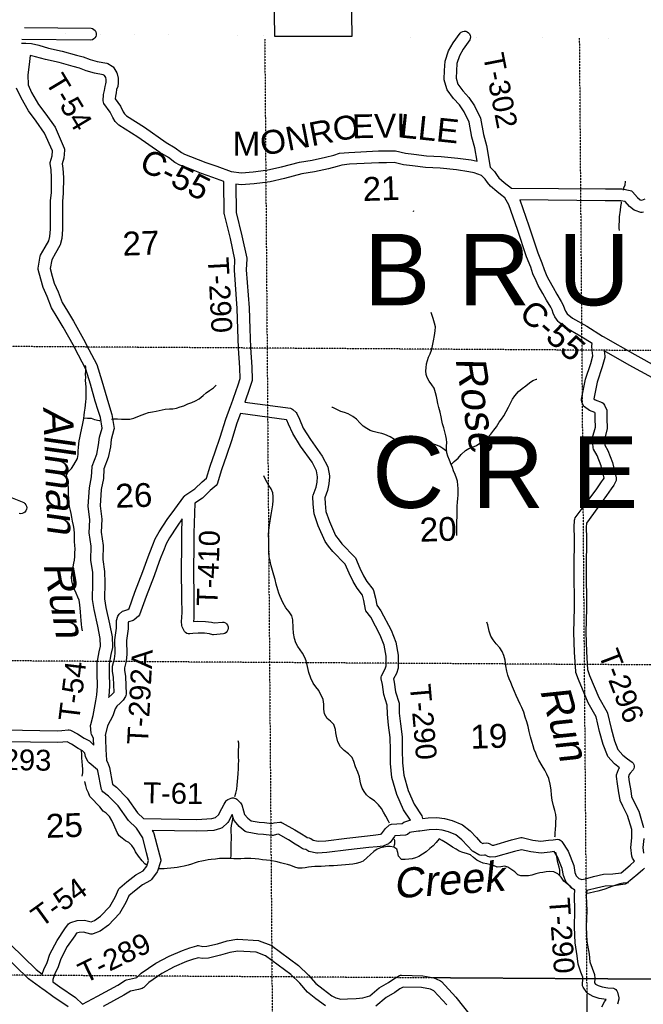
# Model space of a CAD drawing. Header units: feet. Extents: x -155 to 2562643, y -56 to 364810.
# Tile 102 of 121: x 2461572 to 2472041, y 327629 to 344168. Entities that reach past the tile are written whole.
import ezdxf
from ezdxf.enums import TextEntityAlignment as Align

# ---------------------------------------------------------------- set-up
doc = ezdxf.new("R2010")
doc.units = ezdxf.units.FT
doc.header["$MEASUREMENT"] = 0
for name, pattern in [('CENTER', [2, 1.25, -0.25, 0.25, -0.25]), ('HIDDEN2', [0.1875, 0.125, -0.0625]), ('water', [0])]:
    doc.linetypes.add(name, pattern=pattern)
for name, color, linetype in [('COUNTY-LINE', 4, 'CENTER'), ('COUNTY-RD', 7, 'Continuous'), ('CR-TEXT', 7, 'Continuous'), ('HTEXT', 3, 'Continuous'), ('INCORPORATED', 3, 'Continuous'), ('SECTION', 8, 'HIDDEN2'), ('SECTION-TEXT', 8, 'Continuous'), ('STATE-RT', 2, 'Continuous'), ('TR-TEXT', 6, 'Continuous'), ('TWP-RD', 6, 'Continuous'), ('WATER-TEXT', 1, 'Continuous'), ('WATERWAY', 14, 'water')]:
    doc.layers.add(name, color=color, linetype=linetype)
doc.styles.add('ARIAL', font='arial.ttf')

msp = doc.modelspace()

# ---------------------------------------------------------------- linework, layer by layer
at = {"layer": 'COUNTY-LINE', "const_width": 0.04}
msp.add_lwpolyline([(2454772.69, 344000.01), (2460509.27, 343948.02), (2465657.13, 343897.9), (2465673.49, 343886.54), (2485930.2, 343784.22), (2486733.55, 343796.74), (2486733.55, 343796.74), (2486767.71, 338856.55), (2486767.71, 338856.55), (2502906.02, 338975.44), (2508839.18, 338979.77)], dxfattribs=at)
at = {"layer": 'COUNTY-RD'}
for points in [[(2461601.88, 343771.08), (2461642.39, 343774.63), (2461660.29, 343773.87), (2461669.28, 343774.03), (2461672.21, 343773.36), (2461771.07, 343769.17), (2461891.11, 343739.46), (2462056.77, 343691.55), (2462285.35, 343640.07), (2462523.54, 343572.27), (2462634.98, 343544.15), (2462752.83, 343496.89), (2462872.99, 343463.19), (2463032.76, 343436.34), (2463049.23, 343430.5), (2463126.97, 343386.48), (2463140.6, 343375.2), (2463152.02, 343361.72), (2463203.57, 343273.1), (2463209.52, 343257.16), (2463223.39, 343184.13), (2463224.21, 343108.95), (2463216.7, 343042.94), (2463198.41, 342992.45), (2463190.07, 342940.65), (2463177.84, 342885.49), (2463175.23, 342838.35), (2463261.54, 342716.84), (2463307.42, 342621.47), (2463331.03, 342585.44), (2463362.65, 342553.14), (2463665.18, 342361.3), (2464030.94, 342105.93), (2464180.69, 342017.87), (2464286.02, 341934.27), (2464337.25, 341907.04), (2464440.64, 341871.93), (2464693.94, 341770.62), (2464881.43, 341707.1), (2465121.98, 341618.92), (2465295.11, 341594.12), (2465489.4, 341609.41), (2465618.4, 341626.54), (2465739.47, 341643.31), (2465967.68, 341696.77), (2466268.93, 341773.23), (2466481.91, 341805.84), (2466707.09, 341857.5), (2466846.27, 341892.05), (2466941.09, 341923.42), (2467096.43, 341938.32), (2467593.59, 341964.17), (2467725.05, 341963.63), (2467870.23, 341967.33), (2467883.29, 341965.95)], [(2464998.36, 341451.22), (2464814.92, 341518.46), (2464624.67, 341582.92), (2464371.29, 341684.27), (2464257.64, 341722.86), (2464176, 341766.25), (2464067.28, 341852.55), (2463922.83, 341937.49), (2463554.32, 342194.78), (2463235.95, 342396.66), (2463174.45, 342459.48), (2463132.9, 342522.89), (2463088.66, 342614.85), (2462985.39, 342760.24), (2462976.76, 342781.04), (2462972.97, 342803.25), (2462979.06, 342912.87), (2462993.55, 342978.22), (2463003.95, 343042.85), (2463020.64, 343088.93), (2463024.09, 343119.2), (2463023.59, 343164.23), (2463017.81, 343194.68), (2462997.19, 343230.13), (2462973.63, 343243.47), (2462829.29, 343267.73), (2462688.42, 343307.23), (2462573.01, 343353.51), (2462471.68, 343379.09), (2462235.96, 343446.19), (2462006.98, 343497.75), (2461839.27, 343546.26), (2461748.61, 343568.69)], [(2467883.29, 341965.95), (2468050.16, 341925.68), (2468191.13, 341909.9), (2468400.37, 341882.66), (2468645.42, 341871.48), (2468928.56, 341842.09), (2469149.08, 341811.62), (2469250.25, 341788.53)], [(2467598.38, 341764.15), (2467111.18, 341738.82), (2466982.57, 341726.48), (2466901.85, 341699.77), (2466753.54, 341662.96), (2466519.46, 341609.26), (2466308.75, 341576.99), (2466015.1, 341502.47), (2465776.07, 341446.47), (2465645.29, 341428.36), (2465510.43, 341410.45), (2465288.69, 341393), (2465199.01, 341405.85)], [(2471180.33, 338726.1), (2470989.71, 338845.96), (2470739.18, 338990.18), (2470620.41, 339084.45), (2470610.12, 339095.51), (2470554.86, 339176.51), (2470529.54, 339240.3), (2470510.26, 339294.33), (2470487.84, 339339.65), (2470417.92, 339458.55), (2470356.84, 339565.79), (2470275.3, 339702.51), (2470239.51, 339778.63), (2470188, 339901.48), (2470150.61, 340011.72), (2470080.55, 340183.53), (2469928.65, 340640.99), (2469782.79, 341055.8), (2469717.73, 341176.12), (2469642.07, 341230.8), (2469579.34, 341279.45), (2469474.63, 341373.4), (2469425.3, 341431.33), (2469387.34, 341490.65), (2469322.65, 341552.53), (2469203.74, 341594), (2469113.06, 341614.7), (2468904.54, 341643.51), (2468630.52, 341671.96), (2468382.88, 341683.25), (2468167.1, 341711.34), (2468015.44, 341728.32), (2467855.58, 341766.9), (2467727.19, 341763.61), (2467598.38, 341764.15)], [(2469469.34, 341688.98), (2469542.9, 341618.61), (2469586.41, 341550.62), (2469618.19, 341513.3), (2469707.57, 341433.1), (2469827.18, 341340.34)], [(2469965.49, 341139.16), (2470117.91, 340705.67), (2470268.26, 340252.88), (2470338.07, 340081.67), (2470375.16, 339972.35), (2470422.31, 339859.89), (2470452.11, 339796.5), (2470529.64, 339666.51), (2470591.02, 339558.74), (2470663.9, 339434.81), (2470694.7, 339372.55), (2470716.72, 339310.83), (2470732.57, 339270.9), (2470762.54, 339226.98), (2470851.85, 339156.09), (2471092.88, 339017.34), (2471358.15, 338850.54), (2471366.29, 338846.05), (2471366.83, 338845.55), (2471900.08, 338541.19), (2472290.42, 338327.4)], [(2473533.22, 337592.14), (2473137.88, 337574.59), (2473111.46, 337580.64), (2472866.25, 337712.93), (2472702.99, 337842.3), (2472473.69, 337995.5), (2472193.51, 338152.44), (2471802.47, 338366.62), (2471384.46, 338605.2)]]:
    msp.add_lwpolyline(points, dxfattribs=at)
at = {"layer": 'INCORPORATED'}
msp.add_lwpolyline([(2465744.8, 350781.07), (2465850.3, 343891.88), (2465850.3, 343891.88), (2467152.49, 343889.55), (2467152.49, 343889.55), (2467091.5, 347871.36)], dxfattribs=at)
at = {"layer": 'SECTION'}
for p, q in [((2486769.13, 338516.38), (2454726.42, 338720.23)), ((2486666.39, 333236.95), (2454680.16, 333440.38)), ((2486813.17, 327955.93), (2454633.89, 328160.57)), ((2484305.07, 327971.87), (2468507.74, 328072.34))]:
    msp.add_line(p, q, dxfattribs=at)
for points in [[(2471132.19, 323295.07), (2470971.74, 343859.78)], [(2465685.43, 343843.21), (2465842.98, 323322.84)], [(2471151.9, 320894.1), (2471097.01, 327806.14)]]:
    msp.add_lwpolyline(points, dxfattribs=at)
at = {"layer": 'STATE-RT', "color": 2, "linetype": 'Continuous', "const_width": 0.05}
for points in [[(2461651.98, 344036.66), (2461718.5, 344191.3)], [(2461601.88, 343771.08), (2461603.99, 343823.5), (2461606.97, 343837.15)]]:
    msp.add_lwpolyline(points, dxfattribs=at)
at = {"layer": 'TWP-RD'}
for points in [[(2461650.5, 344036.68), (2462770.11, 344024.12), (2462795.48, 344017.01), (2462818.12, 344003.6), (2462836.54, 343984.76), (2462849.44, 343961.83), (2462855.97, 343936.32), (2462855.68, 343909.99), (2462848.57, 343884.62), (2462835.16, 343861.98), (2462816.32, 343843.56), (2462793.39, 343830.66), (2462767.88, 343824.13)], [(2469250.25, 341788.53), (2469213.18, 342013.52), (2469163.14, 342195.39), (2469117.84, 342448.89), (2469034.97, 342618.41), (2468952.51, 342736.14), (2468855.36, 342844.32), (2468750.62, 342988.49), (2468742.94, 343004.24), (2468699.75, 343155.19), (2468697.84, 343171.02), (2468703.57, 343316.59), (2468713.66, 343473.54), (2468771.83, 343644.83), (2468846.93, 343778), (2468964.79, 343943.6), (2468985.08, 343960.36), (2469009.02, 343971.3), (2469035, 343975.68), (2469061.21, 343973.18), (2469085.87, 343963.99), (2469107.34, 343948.71), (2469124.1, 343928.42), (2469135.04, 343904.48), (2469139.42, 343878.5), (2469136.92, 343852.29), (2469127.73, 343827.63), (2469015.97, 343670.6), (2468955.21, 343562.85), (2468911.54, 343434.29), (2468903.31, 343306.24), (2468898.63, 343187.14), (2468927.95, 343084.67), (2469011.08, 342970.25), (2469109.39, 342860.78), (2469207.77, 342720.31), (2469309.8, 342511.61), (2469358.4, 342239.61), (2469408.8, 342056.43), (2469469.34, 341688.98)], [(2462767.88, 343824.13), (2461606.97, 343837.15)], [(2461748.61, 343568.69), (2461732.53, 343412.86), (2461705.65, 343243.86), (2461714.36, 343072.98), (2461772.09, 342945.5), (2461889.56, 342744.9), (2462008.67, 342578.01), (2462165.1, 342363.04), (2462320.75, 342010.31), (2462324.93, 341993.34), (2462326.1, 341975.91), (2462311.51, 341840.16), (2462284.44, 341746.72), (2462296.79, 341669.55), (2462304.82, 341515.22), (2462303.57, 341253.71), (2462291.09, 341113.24), (2462288.94, 340773.86), (2462288.27, 340641.73), (2462279.01, 340493.44), (2462252.15, 340385.56), (2462247.08, 340372.88), (2462174.43, 340245.01), (2462108.96, 340135.39), (2462085.41, 339990.45), (2462119.57, 339859.79), (2462152.74, 339740.13), (2462218.56, 339594.78), (2462286.42, 339415.15), (2462373.39, 339273.65), (2462476.56, 339102.45), (2462643.54, 338798.99), (2462733.74, 338625.27), (2462868.89, 338374.19), (2462950.99, 338104.12), (2463032.08, 337816.95), (2463080.14, 337663.87), (2463080.14, 337663.86), (2463121.06, 337533.51), (2463156.2, 337303.22), (2463154.81, 337281.61), (2463107.84, 337118.42), (2463093.74, 336994.48), (2463059.18, 336815.66), (2462985.86, 336621.2), (2462978.08, 336460.68), (2462939.81, 336276.79), (2462920.21, 336003.43), (2462952.59, 335778.32), (2462940.97, 335559.79), (2462973.26, 335335.24), (2462967.82, 335100.91), (2462997.85, 334896.58), (2462999.9, 334710.09)], [(2461964.14, 339671.77), (2461926.45, 339807.78), (2461883.92, 339970.43), (2461882.93, 339991.33), (2461916.13, 340195.65), (2461922.62, 340213.44), (2462001.61, 340345.69), (2462063.04, 340453.81), (2462080.53, 340524.08), (2462088.31, 340648.48), (2462088.86, 340758.75), (2462088.84, 340758.84), (2462088.95, 340775.71), (2462088.98, 340782.12), (2462088.99, 340782.16), (2462091.15, 341122.74), (2462103.61, 341263.05), (2462104.8, 341510.49), (2462097.61, 341648.5), (2462081.67, 341748.15), (2462083.03, 341770.22), (2462114.53, 341878.97), (2462123.45, 341962.02), (2461990.78, 342262.68), (2461846.41, 342461.08), (2461721.54, 342636.05), (2461594.21, 342853.47), (2461520.48, 343016.28)], [(2465117.07, 337686.47), (2465121.07, 337696.05), (2465241.78, 338036.11), (2465274.06, 338141.47), (2465267.95, 338320.98), (2465244.72, 338650.94), (2465235.92, 338968.88), (2465224.03, 339318.59), (2465175.96, 339962.15), (2465185.32, 340139.55), (2465108.06, 340490.76), (2465007.32, 340896.17), (2465005.85, 340907.57), (2464998.36, 341451.22)], [(2465199.01, 341405.85), (2465205.59, 340927.61), (2465302.8, 340536.37), (2465385, 340162.72), (2465386.11, 340149.27), (2465376.36, 339964.34), (2465423.77, 339329.45), (2465435.82, 338975.05), (2465444.52, 338660.74), (2465467.71, 338331.41), (2465474.79, 338123.26), (2465472.62, 338106.81), (2465431.72, 337973.33), (2465349.89, 337742.81), (2466118.29, 337639.57), (2466137.79, 337632.68), (2466155.46, 337621.95), (2466213.54, 337567.64), (2466224.95, 337551.81), (2466268.28, 337457.34), (2466333.13, 337308.91), (2466452.55, 337113.97), (2466652.32, 336836.97), (2466743.76, 336655.88), (2466772.1, 336505.64), (2466772.74, 336491.45), (2466761.25, 336373.64), (2466740.34, 336260.23), (2466694.7, 336136.74), (2466697.96, 336041.05), (2466709.61, 335908.89), (2466770.38, 335740.19), (2466872.87, 335505.28), (2466932.43, 335426), (2466932.44, 335425.98), (2466979.32, 335363.56), (2467196.61, 335140.83), (2467206.59, 335126.11), (2467283.23, 334953.69), (2467345.11, 334825.29), (2467401.28, 334732.08), (2467504.89, 334597.23), (2467514.1, 334577.66), (2467542.77, 334452.06), (2467565.78, 334330.84), (2467634.33, 334235.97), (2467806.97, 333913.99), (2467885.16, 333713.17), (2467923.13, 333492.34), (2467925.58, 333292.35), (2467923.28, 333276.69), (2467894.86, 333185.94), (2467847.32, 333093.98), (2467859.43, 333038.16), (2467882.49, 332876.73), (2467940.6, 332684.56), (2467944.18, 332517.24), (2467963.73, 332341.4), (2467993.7, 332122.94), (2467995.15, 331898.66), (2467998.49, 331685.01), (2468018.73, 331476.83), (2468093.56, 331220.35), (2468193.98, 330991.02), (2468321.35, 330794.69), (2468336.61, 330747.23), (2468428.45, 330761.27), (2468575.8, 330765.13), (2468702.19, 330750.76), (2468832.08, 330716.47), (2468991.72, 330650.72), (2469004.2, 330643.31), (2469131.8, 330540), (2469238.44, 330429.34), (2469305.92, 330354.61), (2469344.94, 330332.17), (2469357.34, 330332.87), (2469414.02, 330338.24), (2469435.08, 330335.77), (2469455.14, 330328.95), (2469501.14, 330301.43), (2469528.95, 330302.53), (2469828.9, 330391.42), (2469984.9, 330428.46), (2470008.64, 330428.38), (2470187.5, 330384.72), (2470323, 330366.9)], [(2469827.18, 341340.34), (2471403.67, 341326.94), (2471684.91, 341326.15), (2471819.75, 341300.16), (2471839.94, 341291.39), (2471857.74, 341278.44), (2471945.81, 341178.52), (2471990.66, 341144.5), (2472013.93, 341136.58), (2472071.26, 341161.11)], [(2472046.07, 340932.8), (2472021.84, 340928.88), (2471997.41, 340930.94), (2471903.28, 340962.98), (2471889.09, 340970.52), (2471809.01, 341031.26), (2471737.56, 341112.32), (2471665.53, 341126.21), (2471402.55, 341126.94), (2469965.49, 341139.16)], [(2461321.82, 332239.68), (2462209.16, 332224.1), (2462276.76, 332228.52), (2462384.08, 332240.48), (2462403.37, 332238.89), (2462422.01, 332233.63), (2462540.38, 332173.8), (2462651.4, 332100.83), (2462743.07, 332054.18), (2462757.42, 332043.26), (2462814.32, 331981.01), (2462811.49, 332078.69), (2462810.94, 332097.24), (2462776.22, 332161.53), (2462770.25, 332182.27), (2462761.77, 332311.73), (2462763.59, 332328.83), (2462807.02, 332481.16), (2462851.37, 332724.74), (2462869.22, 332829.56), (2462878.91, 332974.53), (2462874.6, 333188.99), (2462872.69, 333363.51), (2462907.11, 333548.44), (2462930.96, 333646.74), (2462922.74, 333773.13), (2462881.85, 333979.53), (2462820.28, 334257.61), (2462794.78, 334427.3), (2462799.88, 334710.79), (2462798.01, 334880.87), (2462767.48, 335088.61), (2462772.92, 335323.25), (2462740.21, 335550.78), (2462751.83, 335769.3), (2462719.19, 335996.26), (2462741.27, 336304.43), (2462779.08, 336486.06), (2462787.24, 336654.42), (2462790.41, 336669.72), (2462866.04, 336870.3), (2462895.9, 337024.8), (2462911.02, 337157.66), (2462953.55, 337305.44), (2462925.66, 337488.21), (2462889.33, 337603.95), (2462889.29, 337604.08), (2462840.4, 337759.8), (2462759.05, 338047.86), (2462683.33, 338296.95), (2462556.92, 338531.79), (2462467.16, 338704.68), (2462303.24, 339002.58), (2462202.54, 339169.68), (2462106.06, 339326.65), (2462033.72, 339518.11), (2461964.14, 339671.77)], [(2471859.71, 330082.21), (2471852.29, 330097.9), (2471847.69, 330114.63), (2471833.49, 330263.07), (2471850.49, 330422.91), (2471845.58, 330567.18), (2471777.13, 330798.29), (2471696.61, 330959.29), (2471654.17, 331051.8), (2471650.22, 331064.83), (2471631.41, 331182.69), (2471606.19, 331332.89), (2471588.53, 331457.66), (2471590.87, 331481.52), (2471622.61, 331572.23), (2471628.83, 331584.39), (2471642.15, 331603.49), (2471559.33, 331666.41), (2471447.15, 331793.09), (2471438.01, 331807.98), (2471364.85, 331993.29), (2471305.78, 332212.48), (2471247.92, 332454.98), (2471115.53, 332695.29), (2470951.39, 333081.87), (2470908.17, 333204.21), (2470905.39, 333217.97), (2470886.14, 333542.32), (2470876.94, 333872.61), (2470886.93, 334286.39), (2470880.41, 334948.29), (2470885.04, 335459), (2470882.78, 335643.89), (2470885.52, 335760.25), (2470890.25, 335780.43), (2470899.01, 335799.21), (2471117.06, 336090.31), (2471259.01, 336287.6), (2471337.73, 336403.28), (2471373.26, 336450.52), (2471381.64, 336468.16), (2471331.41, 336671.55), (2471263.57, 336845.79), (2471205.94, 336953.93), (2471200.15, 336973.79), (2471188.01, 337130.27), (2471189.52, 337146.98), (2471235.75, 337322.77), (2471230.95, 337463.92), (2471231.11, 337558.06), (2471226.49, 337569.31), (2471136.91, 337604.4), (2471055.98, 337662.83), (2471043.78, 337675.38), (2471033.95, 337689.86), (2471006.6, 337750.8), (2471002.16, 337771.31), (2471002.08, 337792.27), (2471072.38, 338130.63), (2471158.61, 338395.21), (2471193.64, 338519.38), (2471182.25, 338610.36), (2471174.77, 338687.62), (2471180.33, 338726.1)], [(2471384.46, 338605.2), (2471395.85, 338514.19)], [(2471395.85, 338514.19), (2471394.34, 338494.2), (2471350.01, 338337.05), (2471265.96, 338079.15), (2471207.92, 337799.82), (2471233.45, 337781.38), (2471348.7, 337736.23), (2471365.69, 337725.21), (2471380.15, 337710.98), (2471391.45, 337694.15), (2471427.38, 337606.58), (2471431.16, 337587.33), (2471430.95, 337467.16), (2471436.38, 337307.63), (2471434.76, 337293.14), (2471389.37, 337120.55), (2471397.13, 337020.42), (2471445.65, 336929.39), (2471522.47, 336732.06), (2471587.1, 336470.37), (2471587.42, 336447.43), (2471582.53, 336425.01), (2471545.28, 336346.49), (2471500.41, 336286.84), (2471422.88, 336172.91), (2471278.28, 335971.94), (2471084.47, 335713.2), (2471082.8, 335642.75), (2471085.06, 335459.31), (2471080.41, 334948.37), (2471086.95, 334284.96), (2471077, 333872.99), (2471085.98, 333551.03), (2471103.79, 333250.91), (2471137.91, 333154.33), (2471295.63, 332782.85), (2471432.89, 332533.72), (2471437.76, 332521.13), (2471499.64, 332261.72), (2471555.03, 332056.23), (2471614.35, 331905.95), (2471696, 331813.75), (2471774.71, 331753.96), (2471854.61, 331698.66), (2471870.71, 331680.42), (2471881.97, 331658.85), (2471887.73, 331635.2), (2471887.65, 331610.87), (2471881.74, 331587.27), (2471870.34, 331565.77), (2471821.93, 331511.63), (2471804.61, 331486.81), (2471791.64, 331449.74), (2471803.85, 331363.48), (2471828.79, 331215.01), (2471844.49, 331116.58), (2471876.99, 331045.75), (2471963.89, 330871.99), (2472044.6, 330599.49)], [(2462999.9, 334710.09), (2462995.04, 334440.46), (2463017.04, 334294.13), (2463077.61, 334020.58), (2463121.48, 333799.16), (2463132.02, 333636.9), (2463130.71, 333621.79), (2463102.75, 333506.54), (2463072.89, 333346.14), (2463074.58, 333192.09), (2463079.05, 332969.87), (2463068.1, 332806.04), (2463063.83, 332780.97), (2463119.25, 332833.16), (2463151.96, 332864.88), (2463158.22, 332874.15), (2463148.2, 333117.98), (2463132.55, 333223.94), (2463130.21, 333292.77), (2463131.78, 333307.04), (2463163.51, 333429.94), (2463172.61, 333518.57), (2463166.67, 333752.54), (2463194.24, 333949.1), (2463194.5, 334059.81), (2463196.71, 334074.44), (2463219.74, 334149.48), (2463228.9, 334166.6), (2463241.18, 334181.64), (2463299.54, 334230.04), (2463318.17, 334239.81), (2463388.44, 334259.52), (2463407.93, 334276.1), (2463507.09, 334550.02), (2463639.19, 334896.57), (2463725.84, 335142.33), (2463758.11, 335215.02), (2463808.6, 335344.28), (2463847.71, 335448.05), (2463913.37, 335565.78), (2464047.8, 335771.41), (2464175.6, 335948.27), (2464325.53, 336151.05), (2464327.4, 336154.84), (2464330.6, 336158.49), (2464333.16, 336162.62), (2464336.19, 336165.47), (2464338.67, 336168.82), (2464342, 336171.47), (2464344.77, 336174.63), (2464348.8, 336177.32), (2464352.35, 336180.66), (2464356.02, 336182.63), (2464359.26, 336185.21), (2464363.16, 336186.91), (2464512.42, 336286.58), (2464634.15, 336404.98), (2464708.34, 336467.99), (2464772.07, 336665.89), (2464852.32, 336910.42), (2464939.55, 337154.43), (2465029.64, 337456.92), (2465116.87, 337684.97), (2465117.07, 337686.47)], [(2466552.48, 336590.99), (2466480.89, 336732.76), (2466285.93, 337003.09), (2466155.38, 337216.2), (2466085.74, 337375.6), (2466055.44, 337441.67), (2466049.75, 337446.98), (2465279.56, 337550.46), (2465219.16, 337392.56)], [(2465219.16, 337392.56), (2465129.69, 337092.17), (2465041.54, 336845.57), (2464962.27, 336604.05), (2464885.69, 336366.25), (2464870.17, 336343.03), (2464768.75, 336256.9), (2464638.73, 336130.44), (2464509.62, 336044.22), (2464494.13, 335542.31), (2464495.89, 335314.68), (2464488.77, 334936.24), (2464495.62, 334441.15), (2464497.41, 334209.58), (2464492.45, 334115.39), (2464490.74, 334059.27), (2464564.03, 334063.27), (2464691.96, 334061.11), (2464792.95, 334046.65), (2464833.97, 334037.09), (2464974.68, 334049.72), (2465000.63, 334045.2), (2465024.51, 334034.13), (2465044.72, 334017.25), (2465059.87, 333995.72), (2465068.93, 333971), (2465071.29, 333944.77), (2465066.77, 333918.82), (2465055.7, 333894.94), (2465038.82, 333874.73), (2465017.29, 333859.58), (2464992.57, 333850.52), (2464827.89, 333835.74), (2464811.96, 333836.85), (2464755.99, 333849.91), (2464676.04, 333861.35), (2464567.78, 333863.17), (2464478.95, 333858.34), (2464426.31, 333849.64), (2464401.54, 333851.72), (2464378.01, 333859.81), (2464357.19, 333873.41), (2464340.33, 333891.7), (2464298.97, 333967.92), (2464292.86, 333990.37), (2464290.59, 334057.21), (2464292.61, 334123.69), (2464297.37, 334214.08), (2464295.64, 334438.99), (2464288.75, 334936.74), (2464295.87, 335315.78), (2464294.11, 335544.63), (2464301.4, 335780.89), (2464212.64, 335658.05), (2464084.62, 335462.23), (2464029.61, 335363.6), (2463995.32, 335272.62), (2463942.75, 335138.02), (2463911.84, 335068.39), (2463826.97, 334827.69), (2463694.57, 334480.35), (2463582.52, 334170.82), (2463567.65, 334149.39), (2463493.08, 334085.96), (2463473.97, 334075.79), (2463402.77, 334055.82), (2463399.33, 334052.96), (2463394.44, 334037.06), (2463394.2, 333934.91), (2463367.03, 333741.12), (2463372.87, 333510.87), (2463360.93, 333394.53), (2463330.83, 333277.96), (2463332.05, 333242.01), (2463347.6, 333136.75), (2463359.84, 332838.87), (2463356.23, 332817.92), (2463348.29, 332798.19), (2463306.06, 332735.72), (2463257.44, 332688.57), (2463202.51, 332636.84), (2463173.42, 332589.77), (2463132.79, 332473.95), (2463045.4, 332303.87), (2463008.96, 332141.72), (2463009.81, 332138.55), (2463010.89, 332102.12), (2463010.9, 332102.09), (2463011.29, 332088.76), (2463011.67, 332075.84), (2463011.66, 332075.81), (2463016.51, 331908.62), (2463029.4, 331729.95), (2463049.76, 331678.67), (2463050.11, 331678.19), (2463054.49, 331666.75), (2463078.77, 331605.6), (2463130.86, 331326.24), (2463194.57, 331278.1)], [(2463194.57, 331278.1), (2463377.55, 331092.66), (2463551.71, 330845.2), (2463650.01, 330750.44), (2464543.14, 330735.64), (2464714.72, 330741.47), (2464799.1, 330747.71), (2464857.95, 330763.78), (2464910.69, 330812.62), (2464964.7, 330914.97), (2465002.19, 330992.12), (2465036.89, 331044.11), (2465050.34, 331057.73), (2465066.11, 331068.54), (2465121.84, 331092.77), (2465141.2, 331096.95), (2465161, 331097.25), (2465180.49, 331093.66), (2465198.9, 331086.31), (2465215.49, 331075.5), (2465281.4, 331010.98), (2465291.55, 330996.84), (2465299.1, 330981.16), (2465327.96, 330878.96), (2465348.31, 330817.08), (2465398.99, 330755.83), (2465455.77, 330709.54), (2465590.57, 330686.72), (2465680.26, 330681.88), (2465804.29, 330667.11), (2465846.6, 330677.02), (2465938.74, 330687.78), (2465959.8, 330685.79), (2465979.98, 330679.43), (2466188.52, 330561.13), (2466302.85, 330489.36), (2466375.48, 330444.8), (2466399.73, 330427.87), (2466428.72, 330424.41), (2466443.75, 330420.18), (2466457.95, 330413.66), (2466499.87, 330385.82), (2466582.21, 330366.56), (2466710.27, 330375.03), (2467065.67, 330420.82), (2467412.99, 330460.95), (2467548.86, 330474.5), (2467628.2, 330483.85), (2467648.05, 330492.05), (2467710.41, 330581.86), (2467766.21, 330633.54), (2467780.42, 330642.81), (2467795.97, 330649.55), (2467812.43, 330653.57), (2467993.31, 330666.37), (2468022.04, 330688.13), (2468037.08, 330695.94), (2468106.52, 330718.19), (2468130.82, 330720.9), (2468017.32, 330895.86), (2467905.18, 331151.95), (2467821.49, 331438.81), (2467798.65, 331673.75), (2467795.17, 331896.44), (2467793.78, 332108.64), (2467765.23, 332316.76), (2467744.42, 332504.02), (2467741.24, 332652.89), (2467686.65, 332833.39), (2467662.45, 333002.77), (2467641.78, 333098.04), (2467642.17, 333121.17), (2467647.82, 333143.6), (2467709.2, 333262.32), (2467725.3, 333313.72), (2467723.33, 333474.06), (2467691.47, 333659.4), (2467624.99, 333830.15), (2467464.39, 334129.67), (2467384.19, 334240.66), (2467375.48, 334260.88), (2467346.97, 334411.14), (2467326.39, 334501.29), (2467235.8, 334619.19), (2467168.99, 334730.05), (2467101.73, 334869.63), (2467034.72, 335020.37), (2466827.16, 335233.13), (2466756.71, 335326.92), (2466698.91, 335403.86), (2466584.44, 335666.23), (2466512.65, 335865.51), (2466498.26, 336028.85), (2466493.82, 336159.3), (2466496.92, 336178.51), (2466546.78, 336313.42), (2466563.03, 336401.53), (2466571.61, 336489.57), (2466552.48, 336590.99)], [(2461332.88, 336181.64), (2461638.87, 336056.32), (2461659.82, 336040.38), (2461675.94, 336019.55), (2461686.11, 335995.27), (2461689.65, 335969.18), (2461686.32, 335943.06), (2461676.34, 335918.69), (2461660.4, 335897.74), (2461639.57, 335881.62), (2461615.29, 335871.45), (2461589.2, 335867.91), (2461563.08, 335871.24)], [(2463638.49, 330423.09), (2463531.42, 330586.96), (2463399.15, 330714.48), (2463223.55, 330963.98), (2463062.4, 331127.3), (2462969.48, 331197.51), (2462953.97, 331216.8), (2462943.62, 331239.32), (2462885.71, 331549.85), (2462878.14, 331568.92), (2462735.79, 331684.36), (2462723.6, 331698.81), (2462680.02, 331776.31), (2462674.26, 331792.6), (2462664.88, 331848.06), (2462628.14, 331888.26), (2462550.82, 331927.61), (2462440.03, 332000.42), (2462367, 332037.34), (2462294.36, 332029.24), (2462213.93, 332023.98), (2461295.24, 332040.12)], [(2467870.1, 330457.15), (2467862.27, 330449.91), (2467790.11, 330345.99), (2467776.43, 330332.63), (2467760.46, 330322.11), (2467685.48, 330291.11), (2467672.16, 330287.64), (2467570.48, 330275.66), (2467434.39, 330262.09), (2467089.93, 330222.3), (2466729.66, 330175.87), (2466573.14, 330165.52), (2466558.38, 330166.73), (2466428.05, 330197.22), (2466411.65, 330204.31), (2466373.64, 330229.56), (2466343.07, 330233.2), (2466327.3, 330237.77), (2466312.51, 330244.84), (2466265.84, 330277.42), (2466197.39, 330319.42), (2466085.96, 330389.37), (2465918.95, 330484.11), (2465881.12, 330479.7), (2465824.25, 330466.37), (2465806.8, 330465.4), (2465663.03, 330482.52), (2465568.43, 330487.62), (2465387.85, 330518.19), (2465371.58, 330523.94), (2465356.54, 330532.39), (2465257.4, 330613.22), (2465176.21, 330711.35), (2465167.15, 330727.76), (2465138.31, 330815.43), (2465075.65, 330696.69), (2465065.32, 330683.23), (2464969.99, 330594.95), (2464956.63, 330586.06), (2464942.02, 330579.42), (2464833.13, 330549.67), (2464725.49, 330541.73), (2464544.88, 330535.58), (2463795.79, 330548), (2463819.26, 330512.08), (2463825.82, 330497.28), (2463896.93, 330225.32), (2463939.14, 330057.8), (2463940.22, 330038.78), (2463937.68, 330019.87), (2463885.69, 329864.79), (2463878.67, 329851.19), (2463786.67, 329724.77), (2463769.7, 329709.97), (2463634.07, 329637.11), (2463497.31, 329529.66), (2463404.53, 329451.64), (2463351.33, 329336.74), (2463245.1, 329153.55), (2463060.18, 328955.51), (2462920.87, 328857.19), (2462806.6, 328811.91), (2462786.46, 328808.38), (2462766.03, 328808.99), (2462640.64, 328838.87), (2462570.3, 328836.61), (2462528.06, 328824.57), (2462495.6, 328779.01), (2462371.12, 328598.46), (2462260.25, 328391.5), (2462216.54, 328257.3), (2462161.64, 328140.21), (2462130.02, 328045.03), (2462130.43, 328007.33), (2462246.47, 327921.5), (2462509.04, 327741.06), (2462627.29, 327632.38), (2462875.26, 327768.01), (2463220.02, 327952.37), (2463345.58, 328034.72), (2463363.44, 328042.02), (2463518.36, 328072.77), (2463539.46, 328078.95), (2463611.14, 328150.54), (2463855.51, 328317.57), (2464079.28, 328439), (2464302.28, 328532.87), (2464428.37, 328575.82), (2464542.89, 328611.83), (2464558.78, 328614.14), (2464574.84, 328613.89), (2464646.58, 328601.14), (2464713.82, 328603.43), (2464891.11, 328646.64), (2465055.96, 328695.49), (2465215.39, 328723.21), (2465227.28, 328723.84), (2465579.21, 328700.74), (2465593.8, 328697.56)], [(2471342.18, 327586.37), (2471387.95, 327668.1), (2471418.73, 327709.03), (2471301.61, 327724.86), (2471198.92, 327760.07), (2471109.41, 327809.77), (2471091.88, 327825.9), (2471030.64, 327917.42), (2471022.65, 327938.01), (2471019.35, 327959.83), (2471026.2, 328057.85), (2471023.06, 328084.53), (2470991.47, 328169.64), (2470947.45, 328300.19), (2470932.01, 328442.05), (2470896.15, 328662.03), (2470883.04, 328925.57), (2470891.66, 329203), (2470883.11, 329454.48), (2470892.88, 329552.17), (2470856.32, 329566.02), (2470836.95, 329579.12), (2470749.85, 329673.85), (2470740.04, 329689.53), (2470699.85, 329791.72), (2470680.58, 329907.67), (2470601.6, 330108.04), (2470545.56, 330194.91), (2470545.2, 330194.88), (2470476.38, 330186.44), (2470323.85, 330165.06), (2470150.64, 330187.84), (2469996.12, 330225.56), (2469880.46, 330198.1), (2469561.85, 330103.69), (2469469.67, 330100.01), (2469450.53, 330102.97), (2469432.32, 330109.54), (2469389.69, 330135.04), (2469372.46, 330133.41), (2469316.91, 330130.25), (2469297.73, 330132.88), (2469279.42, 330139.13), (2469185.64, 330193.07), (2469173.37, 330202.97), (2469092.18, 330292.9), (2468996.35, 330392.33), (2468895.34, 330474.12), (2468768.19, 330526.49), (2468665.17, 330553.68), (2468567.08, 330564.83), (2468446.25, 330561.67), (2468290.95, 330537.94), (2468289, 330537.29), (2468288.53, 330537.24), (2468285.55, 330536.28), (2468277.49, 330535.88), (2468269.58, 330534.67), (2468267.53, 330534.9), (2468148.52, 330521.63), (2468122.41, 330513.26), (2468082.66, 330483.17), (2468065.32, 330474.67), (2468046.67, 330469.65), (2467870.1, 330457.15)], [(2461414.88, 328634.11), (2461847.25, 328210.88), (2461949.96, 328137.41), (2461975.56, 328214.45), (2462030.2, 328331), (2462075.57, 328470.3), (2462200.11, 328702.77), (2462331.82, 328893.8), (2462392.03, 328978.33), (2462408.9, 328993.34), (2462428.68, 329004.21), (2462539.2, 329035.71), (2462660.96, 329039.63), (2462771.75, 329013.23), (2462825.02, 329034.34), (2462928.04, 329107.05), (2463083.46, 329273.49), (2463173.71, 329429.12), (2463237.02, 329565.85), (2463250.36, 329583.3), (2463371.14, 329684.88), (2463524.15, 329805.09), (2463645.02, 329870.02), (2463703.39, 329950.23), (2463735.71, 330046.61), (2463703.21, 330175.58), (2463638.49, 330423.09)], [(2470323, 330366.9), (2470450.32, 330384.74), (2470525.44, 330393.96), (2470603.22, 330399.87), (2470629.72, 330394.7), (2470653.91, 330382.68), (2470674.04, 330364.69), (2470780.4, 330199.81), (2470874.4, 329961.34), (2470893.69, 329845.3), (2470915.96, 329788.69), (2470960.24, 329740.52), (2470992.54, 329728.29), (2471002.68, 329724.45), (2471067.7, 329738.77), (2471204.54, 329774.15), (2471372.78, 329814.52), (2471529.65, 329820.42), (2471666.81, 329839.75), (2471819.35, 329964.36), (2471894.07, 330033.55), (2471859.71, 330082.21)], [(2472050.85, 330415.7), (2472034.51, 330262.01), (2472043.43, 330168.76)], [(2472063.03, 329913.48), (2472033.38, 329889.97), (2471950.69, 329813.4), (2471761.07, 329658.51), (2471735.96, 329647.52), (2471547.41, 329620.94), (2471400.13, 329615.4), (2471252.9, 329580.07), (2471114.26, 329544.23), (2471092.61, 329539.46), (2471083.45, 329447.9), (2471091.76, 329203.3), (2471083.2, 328927.43), (2471095.35, 328683.15), (2471130.27, 328468.97), (2471143.93, 328343.46), (2471180.02, 328236.41), (2471218.9, 328131.67), (2471227.02, 328062.6), (2471222.02, 327991.04), (2471238.03, 327967.12), (2471280.54, 327943.51)], [(2465593.8, 328697.56), (2465786.08, 328624.36), (2465798.02, 328617.84), (2466253.1, 328282.07), (2466418.78, 328119.89), (2466543.11, 327976.97), (2466663.96, 327880.91), (2466809.68, 327772.16), (2466878.73, 327736.18), (2466960.41, 327715.57), (2467076.79, 327718.65), (2467221.56, 327728.12), (2467334.71, 327738.53), (2467449.12, 327771.74), (2467609.31, 327905.23), (2467760.76, 327997.67), (2467850.83, 328058.54), (2467948.81, 328110.1), (2467964.98, 328115.37), (2467981.79, 328117.83), (2468336.81, 328109.22), (2468521.61, 328074.39), (2468533.86, 328070.4), (2468564.28, 328055.95), (2468634.82, 328022.45)], [(2461970.45, 327875.83), (2461966.53, 327879.66), (2461718.35, 328057.18), (2461272.5, 328493.61)], [(2466702.98, 327602.24), (2466541.9, 327722.45), (2466404.28, 327831.84), (2466273.14, 327982.58), (2466123.15, 328129.41), (2465695.77, 328444.74), (2465543.67, 328502.64), (2465232.02, 328523.1), (2465101.65, 328500.43), (2464943.24, 328453.49), (2464741.19, 328404.25), (2464632.32, 328400.54), (2464571.86, 328411.29), (2464490.62, 328385.74), (2464373.4, 328345.81), (2464165.98, 328258.5), (2463959.91, 328146.67), (2463739.33, 327995.9), (2463656.81, 327913.48), (2463643.2, 327903.8), (2463628.16, 327896.51), (2463566, 327878.33), (2463430.92, 327851.51), (2463322.23, 327780.23), (2462970.4, 327592.09)], [(2468634.82, 328022.45), (2468650.21, 328011.15), (2468894.22, 327747.59), (2469174.49, 327395.35)], [(2462384.12, 327584.24), (2462130.33, 327758.64), (2461976.51, 327872.42), (2461970.45, 327875.83)], [(2468742.38, 327617.21), (2468523.01, 327854.14), (2468465.53, 327881.44), (2468315.72, 327909.68), (2468011.42, 327917.05), (2467953.71, 327886.68), (2467868.92, 327829.37), (2467726.05, 327742.17), (2467553.16, 327598.09)], [(2471280.54, 327943.51), (2471347.89, 327920.42), (2471443.36, 327907.51), (2471538.71, 327897.17), (2471561.92, 327888.58), (2471582.34, 327874.59), (2471598.73, 327856.05), (2471610.11, 327834.06), (2471632.42, 327739.3), (2471631.4, 327712.27), (2471604.87, 327628.52)]]:
    msp.add_lwpolyline(points, dxfattribs=at)
at = {"layer": 'WATERWAY'}
for points in [[(2471705.63, 341305.2), (2471716.55, 341341.06), (2471733.85, 341391.5), (2471742.96, 341451.85), (2471742.9, 341455.86)], [(2471638.65, 340625.69), (2471636.55, 340667.56), (2471637.7, 340723.76), (2471638.75, 340785.98), (2471643.72, 340854.28), (2471657.99, 340970.9), (2471663.15, 341027.17), (2471672.26, 341087.51), (2471674.93, 341108.49)], [(2468182.66, 340944.69), (2468188.43, 340960.83)], [(2468912.84, 335504.17), (2468909.82, 335572.82), (2468912.51, 335659.15), (2468913.01, 335757.48), (2468914.24, 335807.66), (2468913.44, 335859.82), (2468914.65, 335912.01), (2468915.36, 335996.3), (2468920.39, 336060.59), (2468927.44, 336124.92), (2468930.59, 336181.15), (2468933.8, 336233.38), (2468932.87, 336293.56), (2468928, 336349.66), (2468918.98, 336413.73), (2468904.09, 336467.66), (2468881.12, 336525.48), (2468851.99, 336591.23), (2468835.14, 336643.12), (2468816.27, 336694.99), (2468787.02, 336768.76), (2468787.02, 336768.76), (2468757.87, 336836.51), (2468742.92, 336894.46), (2468738.14, 336944.55), (2468739.25, 337002.75), (2468740.27, 337066.98), (2468735.42, 337121.08), (2468726.56, 337175.11), (2468709.45, 337243.06), (2468690.3, 337312.98), (2468669.21, 337378.86), (2468656.33, 337432.83), (2468645.31, 337496.86), (2468630.05, 337574.87), (2468610.78, 337652.81), (2468593.67, 337720.76), (2468578.63, 337784.72), (2468567.79, 337836.72), (2468550.75, 337900.65), (2468527.43, 337980.54), (2468490.46, 338034.12), (2468445.38, 338093.58), (2468414.31, 338155.28), (2468395.44, 338207.15), (2468390.47, 338269.27), (2468393.68, 338321.5), (2468402.7, 338387.86), (2468417.92, 338442.28), (2468437.17, 338496.77), (2468462.4, 338553.37), (2468485.56, 338613.94), (2468504.5, 338688.49), (2468521.24, 338775.04), (2468535.94, 338863.57), (2468548.82, 338940.03), (2468549.81, 339006.26), (2468536.77, 339070.26), (2468513.49, 339148.14), (2468484.12, 339229.93), (2468478.15, 339248.22)], [(2462624.91, 333899.84), (2462624.58, 333901.84), (2462617.72, 333955.91), (2462610.78, 334015.99), (2462601.79, 334078.05), (2462596.79, 334142.18), (2462593.58, 334220.39), (2462583.7, 334340.62), (2462568.5, 334414.62), (2462549.6, 334468.49), (2462518.44, 334536.21), (2462489.44, 334593.93), (2462462.2, 334667.73), (2462449.05, 334739.75), (2462444.11, 334799.87), (2462447.29, 334854.1), (2462456.46, 334910.43), (2462469.47, 334978.87), (2462482.62, 335037.27), (2462493.87, 335089.62), (2462496.99, 335147.87), (2462499.98, 335214.13), (2462501.06, 335274.35), (2462496.03, 335340.48), (2462493.16, 335396.62), (2462492.11, 335464.83), (2462492.98, 335539.08), (2462485.91, 335607.19), (2462474.85, 335673.23), (2462459.72, 335743.21), (2462446.59, 335813.23), (2462437.64, 335873.28), (2462424.79, 335925.25), (2462405.68, 335993.16), (2462398.51, 336067.29), (2462395.55, 336129.44), (2462392.68, 336185.58), (2462391.87, 336237.74), (2462390.92, 336299.93), (2462385.98, 336360.05), (2462379.15, 336412.11), (2462366.31, 336464.07), (2462357.5, 336514.09), (2462382.74, 336570.68), (2462442.07, 336629.84), (2462481.32, 336688.66), (2462539.88, 336797.97), (2462552.91, 336864.39), (2462555.97, 336926.65), (2462559.12, 336982.88), (2462562.24, 337041.12), (2462571.44, 337095.45), (2462580.71, 337145.77), (2462589.91, 337200.09), (2462616.41, 337304.86), (2462627.66, 337357.22), (2462638.87, 337411.58), (2462648.01, 337469.91), (2462653.2, 337524.18), (2462660.43, 337576.46), (2462669.45, 337642.83), (2462683.84, 337751.42), (2462687.05, 337803.64), (2462688.13, 337863.85), (2462689.15, 337928.08), (2462686.1, 337996.26), (2462681.19, 338054.37), (2462681.19, 338054.37), (2462678.38, 338106.49), (2462679.55, 338160.69), (2462678.75, 338212.85), (2462681.87, 338271.09), (2462680.94, 338331.27), (2462676.53, 338357.28)], [(2468815.27, 336697.5), (2468865.71, 336743.95), (2468931.09, 336801.19), (2468984.3, 336866.27), (2469055.61, 336929.62), (2469109.26, 336966.61), (2469173.19, 336987.71), (2469239.03, 337014.87), (2469312.51, 337068.23), (2469366.25, 337099.2), (2469423.81, 337142.27), (2469483.05, 337207.44), (2469532.28, 337270.44), (2469577.52, 337331.37), (2469622.58, 337404.34), (2469659.92, 337457.11), (2469701.18, 337515.97), (2469779.26, 337661.71), (2469812.37, 337728.46), (2469847.52, 337793.24), (2469886.77, 337852.07), (2469945.94, 337921.25), (2470009.44, 337970.44), (2470066.92, 338019.53), (2470132.42, 338068.75), (2470186.04, 338107.74), (2470245.98, 338126.77), (2470251.97, 338128.88)], [(2463112.04, 337458.45), (2463150.12, 337462), (2463216.33, 337465.08), (2463278.68, 337458.06), (2463421.27, 337456.36), (2463489.25, 337475.52), (2463581.04, 337513.12), (2463672.89, 337546.72), (2463736.81, 337567.82), (2463798.83, 337582.87), (2463862.91, 337593.94), (2464015.05, 337624.5), (2464087.22, 337631.69), (2464143.43, 337632.6), (2464203.53, 337641.6), (2464267.46, 337662.7), (2464327.37, 337683.74), (2464395.16, 337714.93), (2464461.07, 337738.07), (2464520.92, 337763.12), (2464582.63, 337798.23), (2464651.99, 337857.55), (2464703.57, 337898.52), (2464759.13, 337941.55), (2464822.72, 337984.72), (2464868.21, 338029.6)], [(2468740, 336912.42), (2468677.57, 336965.64), (2468622.88, 336996.86), (2468560.22, 337023.93), (2468493.63, 337044.93), (2468427.29, 337049.87), (2468340.88, 337054.49), (2468252.43, 337061.08), (2468157.96, 337067.58), (2468101.72, 337068.68), (2468049.43, 337073.85), (2467952.86, 337086.33), (2467862.06, 337114.96), (2467791.12, 337157.95), (2467704.12, 337200.69), (2467649.68, 337215.86), (2467593.25, 337228.99), (2467506.56, 337251.66), (2467454.09, 337268.87), (2467401.43, 337298.12), (2467340.56, 337339.27), (2467289.61, 337388.61), (2467228.27, 337459.85), (2467165.36, 337502.98), (2467088.4, 337545.87), (2467021.79, 337568.87), (2466963.29, 337585.99), (2466894.48, 337620.99), (2466829.72, 337654.05), (2466811.62, 337655.76)], [(2462649.05, 337480.79), (2462710.18, 337474.94), (2462770.4, 337475.91), (2462825, 337450.71), (2462903.57, 337433.92), (2462917.42, 337434.48)], [(2467777.2, 330671.76), (2467763.88, 330704.36), (2467718.42, 330787.9), (2467679.23, 330855.49), (2467644.15, 330917.12), (2467595.02, 330978.53), (2467525.74, 331043.63), (2467450.61, 331098.59), (2467393.6, 331149.84), (2467352.64, 331201.35), (2467321.64, 331259.04), (2467296.5, 331326.85), (2467289.71, 331376.91), (2467274.57, 331446.89), (2467247.21, 331528.72), (2467211.73, 331616.43), (2467182.2, 331708.26), (2467153.08, 331774), (2467093.91, 331835.25), (2467016.76, 331890.18), (2466957.53, 331955.44), (2466912.13, 332034.97), (2466890.55, 332132.94), (2466881.65, 332188.98), (2466872.79, 332243.01), (2466845.4, 332326.84), (2466792.28, 332386.18), (2466733.38, 332429.37), (2466688.02, 332506.89), (2466678.78, 332585), (2466677.49, 332669.25), (2466666.18, 332751.34), (2466593.61, 332900.66), (2466542.44, 332964.04), (2466499.35, 333023.54), (2466457.91, 333107.14), (2466426.35, 333200.94), (2466413.5, 333252.9), (2466404.67, 333304.93), (2466383.18, 333396.89), (2466360.2, 333454.71), (2466318.94, 333526.27), (2466281.94, 333581.86), (2466242.91, 333639.42), (2466205.82, 333701.02), (2466182.59, 333774.89), (2466169.16, 333864.96), (2466161.81, 333951.13), (2466159.68, 334089.55), (2466138.59, 334155.42), (2466093.41, 334220.91), (2466042.14, 334290.31), (2465990.63, 334375.76), (2465942.88, 334477.32), (2465921.94, 334533.16), (2465905.02, 334589.07), (2465879.45, 334684.97), (2465858.11, 334766.9), (2465838.93, 334838.82), (2465817.66, 334916.74), (2465794.34, 334996.62), (2465775.07, 335074.56), (2465759.91, 335146.56), (2465756.85, 335214.73), (2465754.63, 335359.17), (2465751.51, 335431.35), (2465750.31, 335509.59), (2465755.03, 335593.94), (2465763.81, 335676.36), (2465776.72, 335750.81), (2465787.68, 335821.22), (2465800.75, 335885.64), (2465811.8, 335950.03), (2465822.8, 336018.43), (2465825.7, 336090.71), (2465828.67, 336158.98), (2465823.7, 336221.11), (2465792.6, 336284.81), (2465755.54, 336344.41), (2465726.63, 336396.11), (2465689.39, 336467.75), (2465670.73, 336505.57)], [(2470556.67, 330440.56), (2470558.72, 330456.69), (2470561.97, 330506.91), (2470565.06, 330567.15), (2470570.03, 330635.46), (2470575.16, 330693.73), (2470578.21, 330755.98), (2470571.24, 330818.08), (2470554.13, 330886.02), (2470530.84, 330963.9), (2470511.32, 331057.89), (2470499.99, 331141.98), (2470492.58, 331232.16), (2470479.06, 331328.25), (2470453.55, 331420.14), (2470420.29, 331493.85), (2470385.11, 331561.5), (2470341.78, 331637.05), (2470288.17, 331728.48), (2470261.21, 331784.23), (2470234.16, 331846), (2470209.11, 331907.79), (2470190.12, 331967.68), (2470173.16, 332025.6), (2470145.58, 332121.47), (2470124.12, 332211.42), (2470106.8, 332293.41), (2470085.49, 332373.32), (2470060.17, 332453.18), (2470032.8, 332535), (2470003.5, 332612.78), (2469974.47, 332672.51), (2469939.26, 332742.17), (2469903.96, 332817.85), (2469876.85, 332883.63), (2469845.56, 332959.37), (2469814.28, 333035.11), (2469787.22, 333096.88), (2469766.26, 333154.73), (2469751.09, 333226.72), (2469735.65, 333316.77), (2469722.19, 333408.85), (2469700.88, 333488.77), (2469671.79, 333552.51), (2469630.68, 333614.04), (2469573.39, 333683.35), (2469518.18, 333748.67), (2469479.02, 333814.25), (2469455.64, 333898.15), (2469431.95, 334002.11), (2469416.56, 334045.97)], [(2465184.54, 331120.36), (2465198.57, 331172.47), (2465215.56, 331242.97), (2465224.55, 331311.34), (2465234.74, 331431.9), (2465237.58, 331508.2), (2465242.46, 331582.52), (2465247.31, 331658.85), (2465248.3, 331725.08), (2465243.45, 331779.18), (2465242.53, 331839.36), (2465245.55, 331903.62), (2465248.8, 331953.84), (2465247.84, 332016.03), (2465239.19, 332056.02)], [(2462618.29, 331460.42), (2462633.16, 331516.16), (2462630.2, 331578.32), (2462625.26, 331638.43), (2462620.22, 331704.57), (2462615.28, 331764.69), (2462612.26, 331830.86), (2462609.88, 331886.85)], [(2463693.12, 329971.22), (2463672.68, 329987.95), (2463629.73, 330039.42), (2463566.32, 330114.64), (2463517, 330188.09), (2463492.11, 330239.85), (2463453.08, 330297.41), (2463402.15, 330344.75), (2463347.45, 330375.96), (2463292.54, 330421.23), (2463239.76, 330458.5), (2463210.77, 330516.22), (2463154.62, 330641.72), (2463117.38, 330713.36), (2463080.19, 330780.98), (2463025.1, 330838.27), (2462972.32, 330875.54), (2462919.04, 330944.91), (2462861.97, 331000.17), (2462814.97, 331053.58), (2462751.69, 331120.78), (2462726.64, 331182.58), (2462699.68, 331238.33), (2462684.61, 331304.3), (2462665.59, 331366.19), (2462664.59, 331370.38)], [(2465117.6, 330075.24), (2465122.21, 330131.83), (2465123.26, 330194.05), (2465120.39, 330250.18), (2465119.19, 330328.42), (2465128.02, 330406.82), (2465129.1, 330467.04), (2465124.32, 330517.12), (2465121.35, 330579.28), (2465128.58, 330631.57), (2465137.82, 330683.89), (2465149.03, 330738.25), (2465151.72, 330761.97)], [(2470877.83, 329552.88), (2470822.89, 329600.15), (2470759.79, 329655.31), (2470706.92, 329698.6), (2470659.7, 329766.06), (2470604.64, 329821.35), (2470537.87, 329854.38), (2470473.51, 329861.36), (2470411.34, 329856.34), (2470353.28, 329845.37), (2470301.18, 329838.5), (2470237.21, 329819.41), (2470171.25, 329800.28), (2470115.19, 329789.34), (2470053.02, 329784.32), (2469984.74, 329785.22), (2469932.27, 329802.43), (2469881.31, 329851.77), (2469818.31, 329900.91), (2469767.63, 329932.19), (2469715.19, 329947.4), (2469647.03, 329940.27), (2469586.93, 329931.27), (2469524.27, 329958.35), (2469463.74, 329977.43), (2469413.36, 329988.66), (2469354.93, 330001.76), (2469304.44, 330021), (2469247.77, 330050.18), (2469190.88, 330093.41), (2469138.01, 330136.7), (2469073.37, 330161.73), (2469008.85, 330178.75), (2468952.31, 330199.9), (2468899.59, 330233.16), (2468838.81, 330268.3), (2468784.03, 330305.53), (2468719.11, 330348.63), (2468666.42, 330379.88), (2468615.81, 330407.15), (2468564.54, 330346.12), (2468511.14, 330293.08), (2468459.69, 330244.09), (2468396.25, 330190.89), (2468334.67, 330147.76), (2468271.02, 330108.6), (2468219.1, 330089.7), (2468163.11, 330074.75), (2468107.02, 330065.81), (2468040.84, 330060.73), (2467980.62, 330059.75), (2467933.58, 330115.17), (2467922.53, 330181.21), (2467903.66, 330233.08), (2467850.88, 330270.35), (2467792.51, 330279.43), (2467740.34, 330276.58), (2467686.3, 330265.67), (2467626.2, 330256.67), (2467574.31, 330235.77), (2467518.69, 330196.74), (2467455.29, 330141.54), (2467403.77, 330096.56), (2467338.45, 330035.3), (2467282.61, 330010.32), (2467222.61, 329995.3), (2467162.54, 329984.29), (2467100.4, 329977.27), (2467040.27, 329970.27), (2466907.9, 329960.1), (2466837.67, 329956.96), (2466769.45, 329953.85), (2466701.26, 329948.73), (2466635.08, 329943.64), (2466584.92, 329940.82), (2466528.68, 329941.92), (2466468.49, 329938.94), (2466418.4, 329932.1), (2466366.33, 329923.23), (2466312.22, 329916.34), (2466247.95, 329917.3), (2466191.46, 329934.45), (2466122.84, 329957.41), (2466068.36, 329974.59), (2466017.93, 329989.83), (2465949.4, 330006.78), (2465892.94, 330021.91), (2465776.14, 330044.1), (2465713.79, 330051.12), (2465645.41, 330058.03), (2465589.08, 330065.15), (2465589.08, 330065.15), (2465522.71, 330072.1), (2465452.36, 330076.98), (2465398.12, 330078.11), (2465347.97, 330075.29), (2465285.77, 330072.27), (2465219.52, 330071.2), (2465169.31, 330072.39), (2465113.04, 330075.49), (2465052.78, 330076.52), (2464994.54, 330077.59), (2464924.28, 330076.45), (2464858.12, 330069.36), (2464787.99, 330060.19), (2464737.89, 330053.36), (2464685.82, 330044.49), (2464631.78, 330033.58), (2464569.73, 330020.54), (2464515.75, 330005.62), (2464457.84, 329984.61), (2464399.87, 329967.62), (2464333.9, 329948.49), (2464271.86, 329935.45), (2464217.78, 329926.55), (2464163.67, 329919.65), (2464107.53, 329914.73), (2464047.36, 329909.74), (2463997.24, 329904.91), (2463943.04, 329904.04), (2463898.31, 329906.62)], [(2467851.82, 330269.69), (2467870.15, 330322.83), (2467869.28, 330379), (2467860.75, 330405.03)], [(2470640.53, 329785.31), (2470641.85, 329882.15), (2470629.01, 329934.11), (2470614.15, 329986.04), (2470601.27, 330040.01), (2470588.24, 330104.01), (2470575.3, 330161.99), (2470570, 330182.44)], [(2471792.89, 329666.91), (2471763.58, 329667.56), (2471705.39, 329664.61), (2471647.39, 329649.62), (2471595.44, 329632.73), (2471531.51, 329611.63), (2471531.51, 329611.63), (2471469.62, 329588.55), (2471397.76, 329561.3), (2471337.75, 329546.29), (2471275.77, 329529.23), (2471225.73, 329518.39), (2471129.72, 329494.76), (2471080.88, 329491.09)]]:
    msp.add_lwpolyline(points, dxfattribs=at)

# ---------------------------------------------------------------- texts
at = {"layer": 'CR-TEXT', "style": 'ARIAL'}
for s, rotation, p in [('ONRO', 11, (2465673.25, 341761.38)), ('EVI', 1, (2467155.31, 342055.25)), ('LLE', 354, (2467921.56, 342072.28)), ('C-55', 333, (2463499.67, 341556.3)), ('C-55', 319, (2469854.04, 339103.52))]:
    msp.add_text(s, height=400, rotation=rotation, dxfattribs=at).set_placement(p, align=Align.BOTTOM_LEFT)
msp.add_text('M', height=400, dxfattribs=at).set_placement((2465145.93, 341764.09), align=Align.BOTTOM_LEFT)
at = {"layer": 'HTEXT', "style": 'ARIAL'}
for s, p in [('B R U S H', (2471213.43, 339969.93)), ('C R E E K', (2471306.69, 336566.33))]:
    msp.add_text(s, height=1200, dxfattribs=at).set_placement(p, align=Align.MIDDLE_CENTER)
at = {"layer": 'SECTION-TEXT', "style": 'ARIAL'}
for s, p in [('21', (2467650.67, 341011.74)), ('27', (2463618.67, 340093.9)), ('26', (2463498.67, 335858)), ('20', (2468608.78, 335288.22)), ('19', (2469459.69, 331811.7)), ('25', (2462332.6, 330313.75))]:
    msp.add_text(s, height=400, rotation=2, dxfattribs=at).set_placement(p, align=Align.BOTTOM_CENTER)
at = {"layer": 'TR-TEXT', "style": 'ARIAL'}
for s, rotation, p in [('T-302', 281, (2469245.32, 343551.65)), ('T-54', 301, (2461902.03, 343073.09)), ('T-290', 273, (2464623.21, 340165.82)), ('T-410', 88, (2464995.92, 334307.53)), ('T-296', 291, (2471183.68, 333475.29)), ('T-292A', 87, (2463827.98, 331977.89)), ('T-54', 83, (2462672.38, 332356.78)), ('T-290', 275, (2468015.14, 332984.32)), ('T-293', 359, (2460821.54, 331468.78)), ('T-61', 359, (2463642.08, 330903.56)), ('T-54', 36, (2461989.04, 328821.95)), ('T-290', 274, (2470351.25, 329400)), ('T-289', 26, (2462710.13, 327878.05))]:
    msp.add_text(s, height=350, rotation=rotation, dxfattribs=at).set_placement(p, align=Align.BOTTOM_LEFT)
at = {"layer": 'WATER-TEXT', "style": 'ARIAL', "oblique": 10}
for s, rotation, p in [('Rose', 279, (2468863.73, 337648.02)), ('Allman', 272, (2461852.01, 336588.95)), ('Run', 280, (2461930.58, 334366.1)), ('Run', 286, (2470335.23, 332248.28))]:
    msp.add_text(s, height=500, rotation=rotation, dxfattribs=at).set_placement(p, align=Align.BOTTOM_CENTER)
msp.add_text('Creek', height=500, rotation=4, dxfattribs=at).set_placement((2468752.58, 329970.71), align=Align.TOP_CENTER)

doc.saveas('drawing.dxf')
